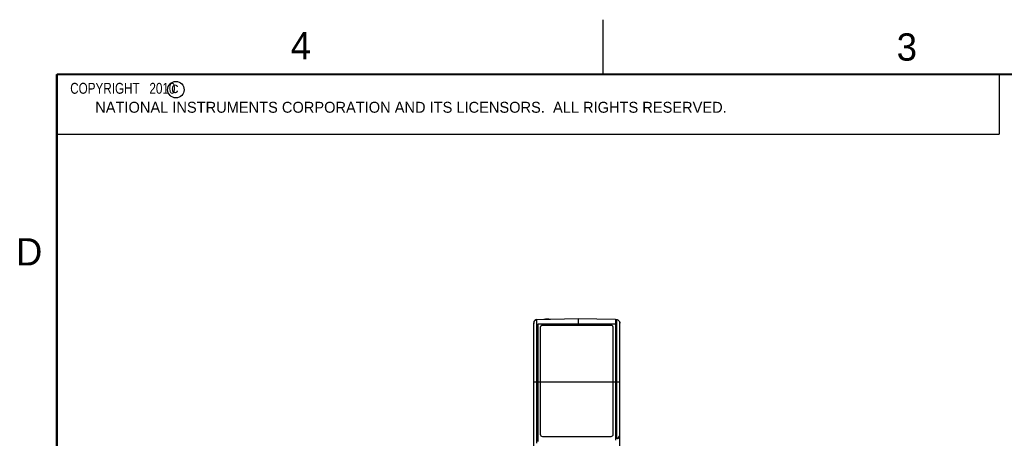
# Model space of a CAD drawing. Header units: inches. Extents: x 0 to 22, y 0 to 17.
# Tile 5 of 28: x 0.2 to 9.2, y 13.2 to 17. Entities that reach past the tile are written whole.
import ezdxf

# ---------------------------------------------------------------- set-up
doc = ezdxf.new("R2010")
doc.units = ezdxf.units.IN
doc.header["$LTSCALE"] = 1.21
doc.header["$MEASUREMENT"] = 0
doc.layers.get('0').update_dxf_attribs({"linetype": 'CONTINUOUS'})
doc.layers.add('COSMETIC', color=7, linetype='CONTINUOUS')
doc.styles.get("Standard").update_dxf_attribs({"font": 'txt', "width": 0.8})

msp = doc.modelspace()

# ---------------------------------------------------------------- linework, layer by layer
at = {"color": 2, "linetype": 'CONTINUOUS'}
for p, q in [((5.5, 16.5), (5.5, 17)), ((0.4999, 16.5), (9.1249, 16.5)), ((0.4999, 16.5), (0.4999, 15.9531)), ((9.1249, 16.5), (9.1249, 15.9531)), ((0.4999, 15.9531), (9.1249, 15.9531))]:
    msp.add_line(p, q, dxfattribs=at)
at = {"color": 7, "linetype": 'CONTINUOUS'}
for p, q in [((5.2731, 14.2608), (4.8946, 14.2534)), ((4.8946, 13.1247), (4.8946, 14.2534)), ((5.2731, 14.2608), (5.2731, 14.2192)), ((5.6131, 14.2542), (5.2731, 14.2608)), ((5.6131, 14.2556), (5.6131, 13.1524)), ((5.6131, 14.2556), (5.6234, 14.2554)), ((5.6234, 14.2554), (5.6234, 13.1693)), ((4.8651, 13.1004), (4.8651, 14.2242)), ((4.9051, 14.2158), (5.2731, 14.2192)), ((4.9051, 13.1402), (4.9051, 14.2158)), ((5.6131, 14.2085), (4.9051, 14.2118)), ((4.9251, 14.1843), (4.9251, 13.2048)), ((5.5731, 14.2016), (4.9451, 14.2016)), ((5.2731, 14.2192), (5.6131, 14.216)), ((5.5931, 13.2048), (5.5931, 14.1843)), ((5.6531, 9.1975), (5.6531, 14.2247)), ((4.8651, 13.6858), (5.6531, 13.6858)), ((4.9451, 13.1848), (5.5731, 13.1848)), ((5.6131, 13.1691), (5.6234, 13.1693))]:
    msp.add_line(p, q, dxfattribs=at)
at = {"color": 7, "linetype": 'CONTINUOUS', "const_width": 0.02}
for points in [[(0.5, 16.5), (0.5, 0.5)], [(21.5, 16.5), (0.5, 16.5)]]:
    msp.add_lwpolyline(points, dxfattribs=at)
at = {"color": 2, "linetype": 'CONTINUOUS'}
msp.add_circle((1.5893, 16.359), 0.0754, dxfattribs=at)
at = {"color": 7, "linetype": 'CONTINUOUS'}
for centre, radius, start, end in [((4.8951, 14.2242), 0.03, 91, 180), ((5.6231, 14.2247), 0.03, 0, 33.64156), ((4.9451, 13.2048), 0.02, 180, 270), ((5.5731, 13.2048), 0.02, 270, 360), ((5.6231, 13.1993), 0.03, 271, 360)]:
    msp.add_arc(centre, radius, start, end, dxfattribs=at)
for points, knots in [([(4.8946, 14.2534), (4.8903, 14.2534), (4.8818, 14.2511), (4.8722, 14.2428), (4.8664, 14.232), (4.8651, 14.224), (4.8651, 14.2201)], [0, 0, 0, 0, 0.262483, 0.514509, 0.760737, 1, 1, 1, 1]), ([(5.6236, 14.2554), (5.6271, 14.2554), (5.6339, 14.2539), (5.6424, 14.2483), (5.6486, 14.2405), (5.6523, 14.2315), (5.6531, 14.2251), (5.6531, 14.222)], [0, 0, 0, 0, 0.209828, 0.413525, 0.612634, 0.808433, 1, 1, 1, 1]), ([(4.9451, 14.2016), (4.9434, 14.2016), (4.9399, 14.2012), (4.9351, 14.1995), (4.9309, 14.1967), (4.9276, 14.1932), (4.9256, 14.1889), (4.9251, 14.1858), (4.9251, 14.1843)], [0, 0, 0, 0, 0.177177, 0.354368, 0.523338, 0.686072, 0.845991, 1, 1, 1, 1]), ([(5.5931, 14.1843), (5.5931, 14.1858), (5.5927, 14.1889), (5.5906, 14.1932), (5.5874, 14.1967), (5.5832, 14.1995), (5.5783, 14.2012), (5.5748, 14.2016), (5.5731, 14.2016)], [0, 0, 0, 0, 0.154009, 0.313928, 0.476662, 0.645632, 0.822823, 1, 1, 1, 1]), ([(5.6236, 13.1643), (5.6236, 13.1651), (5.6235, 13.1667), (5.6239, 13.1679), (5.6234, 13.1693), (5.6236, 13.1693)], [0, 0, 0, 0, 0.49978, 0.865735, 1, 1, 1, 1]), ([(5.6246, 13.1643), (5.6272, 13.1645), (5.633, 13.1657), (5.6381, 13.1688), (5.6406, 13.1708)], [0, 0, 0, 0, 0.455502, 1, 1, 1, 1]), ([(5.6406, 13.1708), (5.6431, 13.1729), (5.6477, 13.1782), (5.651, 13.1855), (5.6521, 13.19), (5.6523, 13.1911)], [0, 0, 0, 0, 0.417791, 0.86123, 1, 1, 1, 1])]:
    msp.add_open_spline(points, degree=3, knots=knots, dxfattribs=at)
at = {"layer": 'COSMETIC', "color": 7, "linetype": 'CONTINUOUS'}
msp.add_arc((4.9901, 14.1398), 0.12, 76.27693, 105.74479, dxfattribs=at)

# ---------------------------------------------------------------- texts
at = {"color": 2, "linetype": 'CONTINUOUS'}
for s, height, p in [('4', 0.25, (2.64, 16.6369)), ('3', 0.25, (8.1875, 16.625)), ('c', 0.1, (1.5463, 16.328)), ('NATIONAL INSTRUMENTS CORPORATION AND ITS LICENSORS.  ALL RIGHTS RESERVED.', 0.1, (0.851, 16.1482)), ('D', 0.25, (0.125, 14.75))]:
    msp.add_text(s, height=height, dxfattribs=at).set_placement(p)
at = {"color": 2, "linetype": 'CONTINUOUS', "insert": (0.5624, 16.4219), "char_height": 0.1, "width": 1.44, "attachment_point": 1}
msp.add_mtext('  COPYRIGHT   2010', dxfattribs=at)

doc.saveas('drawing.dxf')
